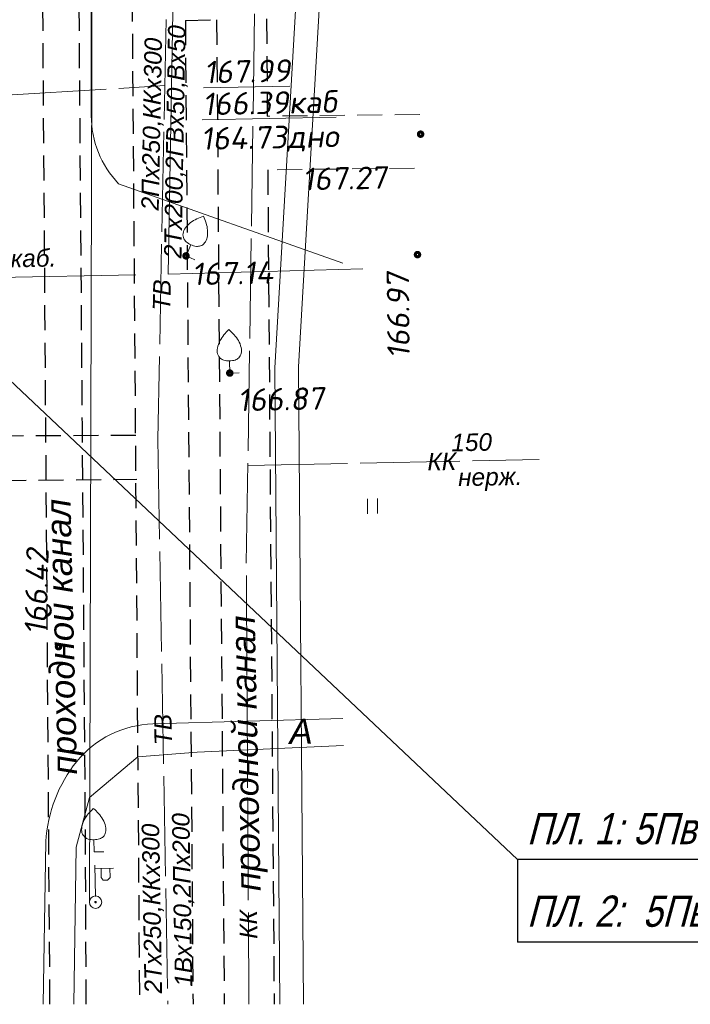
# Model space of a CAD drawing. Header units: millimetres. Extents: x 523209 to 536718, y -48289 to -47398.
# Tile 87 of 116: x 533559 to 533613, y -47790 to -47711. Entities that reach past the tile are written whole.
import ezdxf
from ezdxf.enums import TextEntityAlignment as Align

# ---------------------------------------------------------------- set-up
doc = ezdxf.new("R2010")
doc.units = ezdxf.units.MM
doc.linetypes.add('LU023', pattern=[3, 2, -1])
doc.linetypes.add('LU197', pattern=[9, 8, -1])
for name, color, linetype, lineweight in [('ELEKTROSET_', 6, 'LU1191', 9), ('KANALIZACIA', 1, 'LU197', 13), ('OTMETKI', 7, 'Continuous', 13), ('TEPLOSET_', 94, 'LU197', 13), ('TEXT', 7, 'Continuous', 13), ('TOPOGRAFIA', 7, 'Continuous', 13), ('WODOPROWOD', 150, 'LU197', 13)]:
    doc.layers.add(name, color=color, linetype=linetype, lineweight=lineweight)
doc.layers.add('Оборудование', color=7, linetype='Continuous')
doc.layers.add('Проходные каналы', color=7, linetype='Continuous')
doc.styles.add('SIMPLEX_K', font='ariali.ttf')
doc.styles.get("Standard").update_dxf_attribs({"font": 'arial.ttf'})
doc.styles.add('Standard_k', font='simplex.shx', dxfattribs={"oblique": 10})
doc.linetypes.add('LU1191', pattern='A,1,-2,0.29,[131,ltypeshp01.shx,S=1.3,R=180,X=0.923,Y=0.65],0.29,[131,ltypeshp01.shx,S=1.3,R=180,X=1.3,Y=0.65],5,[131,ltypeshp01.shx,S=1.3,R=0,X=-1.3,Y=-0.65],0.58,[131,ltypeshp01.shx,S=1.3,R=0,X=-1.3,Y=-0.65],-2,3', length=14.16)
doc.linetypes.add('LU1193', pattern='A,1,-2,[131,ltypeshp01.shx,S=1.3,R=180,X=1.3,Y=0.65],6,[131,ltypeshp01.shx,S=1.3,R=0,X=-1.3,Y=-0.65],-2,3', length=14)

# ---------------------------------------------------------------- blocks, each defined once
blk = doc.blocks.new('Pk_blok')
at = {"color": 0, "linetype": 'Continuous', "lineweight": 13, "const_width": 0.25}
blk.add_lwpolyline([(-0.175, 0, 1), (0.175, 0, 1)], format="xyb", close=True, dxfattribs=at)
blk = doc.blocks.new('U3882')
at = {"layer": 'TOPOGRAFIA'}
blk.add_lwpolyline([(0, 0.979), (0, 0), (0.763, 0.002)], dxfattribs=at)
blk.add_open_spline([(0, 3.49), (0.141, 3.351), (0.418, 3.078), (0.765, 2.595), (0.966, 2.078), (0.998, 1.561), (0.774, 1.193), (0.42, 0.99), (0.001, 0.974), (-0.412, 0.987), (-0.76, 1.193), (-1.001, 1.549), (-0.965, 2.079), (-0.765, 2.595), (-0.418, 3.078), (-0.141, 3.351), (0, 3.49)], degree=3, knots=[0, 0, 0, 0, 0.605608, 1.185653, 1.776143, 2.240838, 2.642449, 2.990041, 3.470375, 3.950708, 4.268679, 4.696621, 5.161316, 5.751806, 6.331851, 6.937459, 6.937459, 6.937459, 6.937459], dxfattribs=at)
blk = doc.blocks.new('BSTB_blok')
at = {"color": 0, "linetype": 'Continuous', "lineweight": 13, "const_width": 0.095}
blk.add_lwpolyline([(-0.0525, 0, 1), (0.0525, 0, 1)], format="xyb", close=True, dxfattribs=at)
at = {"color": 0, "linetype": 'Continuous', "lineweight": 13}
blk.add_circle((0, 0), 0.5, dxfattribs=at)
blk = doc.blocks.new('U1101')
for p, q in [((0, 0.45), (0, 2.95)), ((0, 2.7), (1.5, 2.7)), ((0.5, 2.7), (0.5, 1.95)), ((1.2, 1.95), (1.2, 2.7)), ((0.5, 1.95), (0.65, 1.75)), ((0.65, 1.75), (1, 1.75)), ((1, 1.75), (1.2, 1.95))]:
    blk.add_line(p, q)
blk = doc.blocks.new('U401t')
at = {"layer": 'TOPOGRAFIA'}
for p, q in [((-0.4, 0), (-0.4, 1.2)), ((0.4, 0), (0.4, 1.2))]:
    blk.add_line(p, q, dxfattribs=at)

msp = doc.modelspace()

# ---------------------------------------------------------------- linework, layer by layer
at = {"layer": 'ELEKTROSET_', "linetype": 'LU1193'}
msp.add_line((533542.64528, -47732.09015), (533568.5846, -47731.55881), dxfattribs=at)
at = {"layer": 'ELEKTROSET_', "flags": 128}
for points in [[(533573.30592, -47611.67325), (533571.1795, -47731.5198), (533586.76857, -47731.09253)], [(533580.10894, -47790.01192), (533579.71046, -47739.02188), (533584.70288, -47652.645), (533584.48302, -47611.67325)], [(533582.00793, -47790.01192), (533581.60891, -47738.95286), (533586.60133, -47652.57598), (533586.38184, -47611.67325)]]:
    msp.add_lwpolyline(points, dxfattribs=at)
at = {"layer": 'ELEKTROSET_', "linetype": 'LU1193', "flags": 128}
msp.add_lwpolyline([(533564.85567, -47781.83371), (533565.09274, -47705.22204), (533595.81006, -47694.21455)], dxfattribs=at)
at = {"layer": 'KANALIZACIA', "flags": 128}
for points in [[(533579.42135, -47611.67325), (533578.76346, -47665.32756), (533577.43047, -47754.81583), (533577.63829, -47790.01192)], [(533577.54937, -47746.83376), (533600.89686, -47746.36744)]]:
    msp.add_lwpolyline(points, dxfattribs=at)
at = {"layer": 'TEPLOSET_', "flags": 128}
msp.add_lwpolyline([(533474.56115, -47728.28256), (533474.37953, -47722.28525), (533570.89859, -47716.4086)], dxfattribs=at)
at = {"layer": 'TOPOGRAFIA', "linetype": 'LU023'}
for p, q in [((533591.32356, -47718.72219), (533579.11388, -47718.8585)), ((533590.91244, -47723.02709), (533579.14702, -47723.15844))]:
    msp.add_line(p, q, dxfattribs=at)
at = {"layer": 'TOPOGRAFIA'}
for points in [[(533565.03857, -47692.39177), (533565.01429, -47718.82252, 0.192971), (533567.19537, -47724.27793), (533585.15769, -47730.62316)], [(533585.17527, -47767.1266), (533569.95089, -47767.54538, 0.21957965), (533563.84177, -47770.5706, 0.15691773), (533561.37643, -47776.9761), (533561.16997, -47790.01192)]]:
    msp.add_lwpolyline(points, format="xyb", dxfattribs=at)
msp.add_lwpolyline([(533563.6261, -47790.01192), (533563.79639, -47777.43313), (533564.88162, -47773.44629), (533568.72968, -47770.18719), (533573.49838, -47769.82424), (533585.21649, -47769.27093)], dxfattribs=at)
at = {"layer": 'WODOPROWOD'}
msp.add_line((533571.0027, -47711.11953), (533570.34076, -47744.74932), dxfattribs=at)
at = {"layer": 'WODOPROWOD', "flags": 128}
msp.add_lwpolyline([(533570.34076, -47744.74932), (533571.13569, -47790.01192)], dxfattribs=at)
at = {"layer": 'Оборудование'}
for p, q in [((533599.16943, -47778.40641), (533552.4739, -47734.34294, 69.57298)), ((533599.16943, -47778.40641), (533599.16943, -47785.02303)), ((533679.46961, -47778.40641), (533599.16943, -47778.40641)), ((533679.46961, -47785.02303), (533599.16943, -47785.02303))]:
    msp.add_line(p, q, dxfattribs=at)
at = {"layer": 'Проходные каналы', "linetype": 'LU023'}
for p, q in [((533568.27827, -47709.26633), (533568.87658, -47790.01192)), ((533572.54948, -47711.18312), (533575.05189, -47711.13646)), ((533572.54948, -47711.18312), (533573.16167, -47790.01192)), ((533575.05189, -47711.13646), (533575.66199, -47790.01192)), ((533579.0538, -47711.06184), (533579.11388, -47718.8585)), ((533579.14702, -47723.15844), (533579.66222, -47790.01192))]:
    msp.add_line(p, q, dxfattribs=at)
at = {"layer": 'Проходные каналы', "linetype": 'LU023', "flags": 128}
for points in [[(533561.70176, -47790.01192), (533561.30177, -47734.42086), (533561.07062, -47700.5291), (533560.77389, -47656.04315), (533560.74906, -47624.54947), (533560.7594, -47611.67325)], [(533564.60864, -47790.01192), (533564.51756, -47772.4877), (533564.29754, -47743.52857), (533564.02462, -47707.92159), (533564.1508, -47697.22103), (533564.89214, -47672.99918), (533565.39154, -47649.07718), (533565.67293, -47612.47825), (533565.67995, -47611.67325)], [(533568.57695, -47744.43099), (533542.78987, -47744.56237)], [(533542.7935, -47748.17154), (533568.66389, -47747.95053)]]:
    msp.add_lwpolyline(points, dxfattribs=at)

# ---------------------------------------------------------------- block references
at = {"layer": 'OTMETKI', "linetype": 'Continuous', "xscale": 1.00000973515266, "yscale": 1.00000973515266, "zscale": 1.00000973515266, "rotation": 1.173488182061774}
for p in [(533591.39536, -47720.30268), (533591.14492, -47729.95193), (533572.60089, -47730.05173), (533576.10793, -47739.43996), (533562.38795, -47761.36575)]:
    msp.add_blockref('Pk_blok', p, dxfattribs=at)
at = {"layer": 'TOPOGRAFIA', "xscale": 1.00000973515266, "yscale": 1.00000973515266, "zscale": 1.00000973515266}
for name, p, rotation in [('U3882', (533572.59974, -47730.05079), 336.1241270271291), ('U3882', (533576.10793, -47739.43996), 1.173488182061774), ('U401t', (533587.55319, -47750.70657), 1.173488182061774), ('U3882', (533565.24726, -47777.80289), 1.173488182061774), ('U1101', (533565.35557, -47781.82347), 1.173488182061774)]:
    msp.add_blockref(name, p, dxfattribs=dict(at, rotation=rotation))
at = {"layer": 'TOPOGRAFIA', "linetype": 'Continuous', "xscale": 1.00000973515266, "yscale": 1.00000973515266, "zscale": 1.00000973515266, "rotation": 1.173488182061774}
msp.add_blockref('BSTB_blok', (533565.35557, -47781.82347), dxfattribs=at)

# ---------------------------------------------------------------- texts
at = {"layer": 'ELEKTROSET_', "style": 'Standard_k', "oblique": 10}
msp.add_text('%%u166.39каб', height=1.8000175, rotation=1.1734882, dxfattribs=at).set_placement((533573.90751, -47716.99606), align=Align.TOP_LEFT)
at = {"layer": 'ELEKTROSET_', "linetype": 'Continuous', "lineweight": 13, "style": 'SIMPLEX_K'}
msp.add_text('21каб.', height=1.400014, rotation=1.1734882, dxfattribs=at).set_placement((533556.39052, -47731.01646))
at = {"layer": 'KANALIZACIA', "linetype": 'Continuous', "lineweight": 13, "style": 'SIMPLEX_K'}
for s, p in [('150', (533593.86197, -47745.71582)), ('нерж.', (533594.41165, -47748.50009))]:
    msp.add_text(s, height=1.400014, rotation=1.1442322, dxfattribs=at).set_placement(p)
for rotation, p in [(1.1442322, (533593.08598, -47746.52345)), (90.3383061, (533577.60053, -47783.61717))]:
    msp.add_text('КК', height=1.400014, rotation=rotation, dxfattribs=at).set_placement(p, align=Align.MIDDLE)
at = {"layer": 'OTMETKI', "style": 'Standard_k', "oblique": 10}
for s, rotation, p in [('%%u167.99', 1.1734882, (533574.02555, -47714.43872)), ('167.27', 1.1734882, (533581.90688, -47723.00733)), ('167.14', 1.1734882, (533573.04878, -47730.60714)), ('166.97', 90.5143986, (533588.73134, -47738.29355)), ('166.87', 1.1734882, (533576.71505, -47740.7043)), ('166.42', 88.8540525, (533559.66143, -47760.3843))]:
    msp.add_text(s, height=1.800018, rotation=rotation, dxfattribs=at).set_placement(p, align=Align.TOP_LEFT)
at = {"layer": 'TEXT', "style": 'SIMPLEX_K'}
for s, height, rotation, p in [('проходной канал', 2.0000195, 91.3968698, (533563.8758, -47771.57902)), ('А', 2.00002, 1.1734882, (533580.89816, -47769.16322))]:
    msp.add_text(s, height=height, rotation=rotation, dxfattribs=at).set_placement(p)
at = {"layer": 'WODOPROWOD', "linetype": 'Continuous', "lineweight": 13, "style": 'SIMPLEX_K'}
for s, rotation, p in [('2Тх200,2ГВх50,Вх50', 88.9894015, (533572.23605, -47730.25404)), ('2Пх250,ККх300', 88.8723929, (533570.41223, -47726.42244)), ('1Вх150,2Пх200', 91.0061597, (533573.11395, -47788.60165)), ('2Тх250,ККх300', 91.0061597, (533570.68259, -47789.13736))]:
    msp.add_text(s, height=1.4000136, rotation=rotation, dxfattribs=at).set_placement(p)
at = {"layer": 'WODOPROWOD', "style": 'Standard_k', "oblique": 10}
msp.add_text('164.73дно', height=1.800018, rotation=1.1734882, dxfattribs=at).set_placement((533573.77651, -47719.76553), align=Align.TOP_LEFT)
at = {"layer": 'WODOPROWOD', "linetype": 'Continuous', "lineweight": 13, "style": 'SIMPLEX_K'}
for rotation, p in [(88.8723929, (533570.65894, -47733.18861)), (91.0061597, (533570.76365, -47768.00211))]:
    msp.add_text('ТВ', height=1.400014, rotation=rotation, dxfattribs=at).set_placement(p, align=Align.MIDDLE)
at = {"layer": 'Оборудование', "oblique": 15, "width": 0.8}
for s, p in [('ПЛ. 1: 5ПвВГнг(А)LS-4x240 в ПНД друбе Д 110 мм трубе - 60м ', (533599.91075, -47777.18387)), ('ПЛ. 2:  5ПвВГнг(А)LS-4x240 в ПНД друбе Д 110 мм трубе - 60м ', (533599.91075, -47783.8005))]:
    msp.add_text(s, height=2.5, dxfattribs=at).set_placement(p)
at = {"layer": 'Проходные каналы', "style": 'SIMPLEX_K'}
msp.add_text('проходной канал', height=2.0000195, rotation=91.2350466, dxfattribs=at).set_placement((533578.58056, -47780.92504))

doc.saveas('drawing.dxf')
